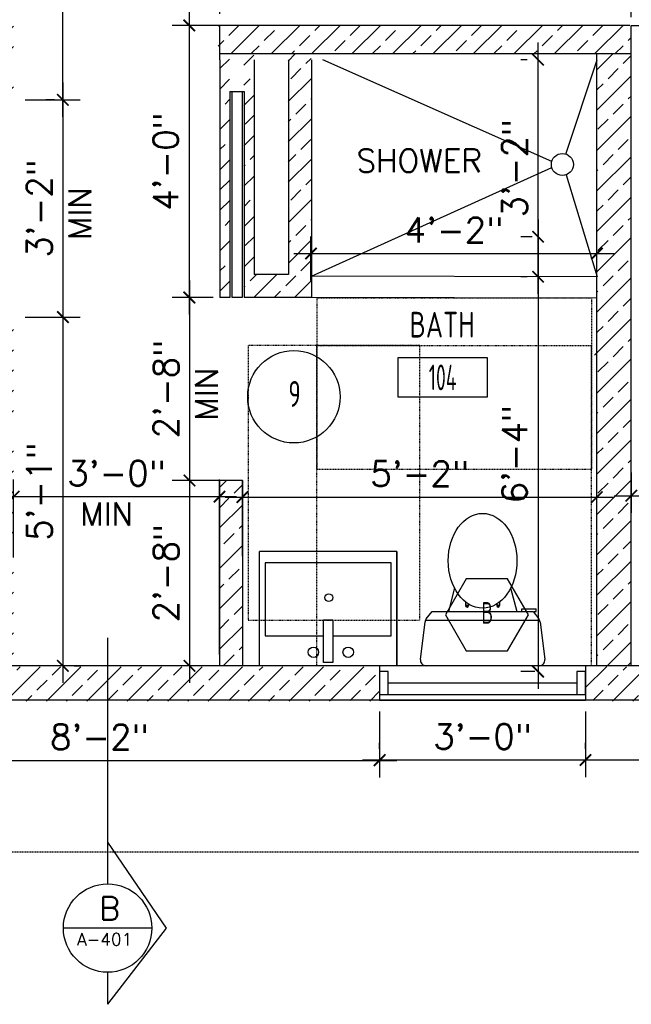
# Model space of a CAD drawing. Header units: inches. Extents: x -3803 to 34213, y -3756 to 4522.
# Tile 24 of 64: x 31991 to 32098, y 2307 to 2480. Entities that reach past the tile are written whole.
import ezdxf
from ezdxf.enums import TextEntityAlignment as Align

# ---------------------------------------------------------------- set-up
doc = ezdxf.new("R2010")
doc.units = ezdxf.units.IN
doc.header["$LTSCALE"] = 0.011
doc.header["$MEASUREMENT"] = 0
doc.header["$PDMODE"] = 1
doc.linetypes.add('DASHED', pattern=[0.75, 0.5, -0.25])
doc.linetypes.add('DASHED2', pattern=[0.375, 0.25, -0.125])
doc.layers.get('0').update_dxf_attribs({"linetype": 'CONTINUOUS'})
doc.layers.get('Defpoints').update_dxf_attribs({"linetype": 'CONTINUOUS'})
for name, color, linetype in [('a-door', 2, 'CONTINUOUS'), ('FHA', 8, 'DASHED2'), ('FIXT', 8, 'CONTINUOUS'), ('G-SYMB', 1, 'CONTINUOUS'), ('Hatch-ExisWalls', 123, 'CONTINUOUS'), ('roof', 8, 'DASHED'), ('TEXT', 2, 'CONTINUOUS'), ('Walls', 5, 'CONTINUOUS')]:
    doc.layers.add(name, color=color, linetype=linetype)
doc.layers.add('DIM', color=4, linetype='CONTINUOUS', lineweight=13)
doc.styles.add('MED', font='archstyl.shx', dxfattribs={"width": 0.8, "height": 0.125})
doc.styles.add('ROMANS', font='romans.shx')
doc.styles.add('SMA', font='archstyl.shx', dxfattribs={"width": 0.8, "height": 0.0625})
doc.dimstyles.new('ANGEL', dxfattribs={"dimtxt": 4.375, "dimasz": 2, "dimexe": 3, "dimexo": 2, "dimgap": 1.5, "dimtad": 1, "dimdec": 0, "dimzin": 3, "dimdsep": 46, "dimlunit": 4, "dimtxsty": 'ROMANS', "dimblk": 'ARCHTICK', "dimcen": 0, "dimdle": 3, "dimclrd": 4, "dimclre": 4, "dimclrt": 2, "dimadec": 0, "dimazin": 0, "dimtfac": 1, "dimtdec": 0, "dimtmove": 1, "dimatfit": 3, "dimfxl": 1, "dimfrac": 2, "dimtolj": 1, "dimtzin": 0, "dimarcsym": 0})
pattern_1 = [(45, (-29330.283, -2560.0866), (-3.5355339, 3.5355339), []), (45, (-29326.7474, -2560.0866), (-3.5355339, 3.5355339), [2.5, -1.25])]

# ---------------------------------------------------------------- blocks, each defined once
blk = doc.blocks.new('AINC-WINID')
at = {"layer": 'G-SYMB', "linetype": 'Continuous'}
blk.add_lwpolyline([(0.2577, 20.2671), (0.1675, 20.4234), (-0.0129, 20.4234), (-0.1031, 20.2671), (-0.0129, 20.1109), (0.1675, 20.1109)], close=True, dxfattribs=at)
at = {"layer": 'G-SYMB', "color": 4, "linetype": 'Continuous', "style": 'SMA', "width": 0.75}
blk.add_attdef('WNUM', text='', height=0.0938, dxfattribs=at).set_placement((0.0793, 20.2753), align=Align.MIDDLE)
blk = doc.blocks.new('A$C6F230B04')
at = {"ltscale": 48}
for p, q in [((0.99, 26.61), (20.75, 26.61)), ((0.82, 18.91), (0, 25.49)), ((21.74, 25.49), (20.91, 18.91)), ((20.8, 18.63), (0.95, 18.63)), ((2.04, 17.13), (1.03, 18.41)), ((20.71, 18.41), (19.7, 17.13)), ((3.98, 16.63), (1.48, 16.63)), ((19.7, 17.13), (2.04, 17.13)), ((5.96, 13), (4.9, 17.13)), ((15.78, 13), (16.84, 17.13))]:
    blk.add_line(p, q, dxfattribs=at)
for p, q in [((1.48, 17.13), (1.48, 16.63)), ((1.87, 17.13), (1.5, 17.13)), ((3.98, 17.13), (3.98, 16.63)), ((7.9, 15.45), (7.9, 16.08)), ((8.15, 16.33), (8.15, 16.33)), ((8.4, 15.8), (8.4, 16.08)), ((13.34, 15.8), (13.34, 16.08)), ((13.59, 16.33), (13.59, 16.33)), ((13.84, 15.45), (13.84, 16.08))]:
    blk.add_line(p, q)
for centre in [(8.15, 16.09), (13.59, 16.09)]:
    blk.add_circle(centre, 0.125)
for centre, start, end in [((0.99, 25.61), 90, 187.1438), ((20.75, 25.61), 352.8562, 90), ((1.82, 19.03), 187.1438, 218.2232), ((19.92, 19.03), 321.7768, 352.8562)]:
    blk.add_arc(centre, 1, start, end, dxfattribs=at)
for centre, start, end in [((8.15, 16.08), 90, 180), ((8.15, 16.08), 0, 90), ((13.59, 16.08), 90, 180), ((13.59, 16.08), 0, 90)]:
    blk.add_arc(centre, 0.25, start, end)
blk.add_ellipse((10.87, 8.25), major_axis=(0, 8.29), ratio=0.724165)
blk = doc.blocks.new('_ArchTick')
at = {"color": 0, "linetype": 'ByBlock', "const_width": 0.15}
blk.add_lwpolyline([(-0.5, -0.5), (0.5, 0.5)], dxfattribs=at)
blk = doc.blocks.new('*D355')
at = {"layer": 'Defpoints', "color": 0, "transparency": 16777216}
for p in [(7.38, 17.21), (6.43, -58.83), (7.87, -58.83)]:
    blk.add_point(p, dxfattribs=at)
at = {"layer": 'DIM', "color": 4, "lineweight": -2, "transparency": 16777216}
for p, q in [((6.43, 20.21), (6.43, -61.83)), ((5.38, 17.21), (3.43, 17.21)), ((5.87, -58.83), (3.43, -58.83))]:
    blk.add_line(p, q, dxfattribs=at)
at = {"layer": 'DIM', "color": 4, "lineweight": -2, "transparency": 16777216, "xscale": 2, "yscale": 2, "zscale": 2}
for p, rotation in [((6.43, 17.21), 90), ((6.43, -58.83), 270)]:
    blk.add_blockref('_ArchTick', p, dxfattribs=dict(at, rotation=rotation))
at = {"layer": 'DIM', "color": 2, "transparency": 16777216, "insert": (2.33, -20.81), "char_height": 4.375, "attachment_point": 5, "rotation": 90, "style": 'ROMANS'}
blk.add_mtext('\\A1;6\'-4"', dxfattribs=at)
blk = doc.blocks.new('AINC-DOORID')
at = {"layer": 'G-SYMB'}
blk.add_circle((0, 0), 0.1673, dxfattribs=at)
at = {"layer": 'G-SYMB', "color": 4, "linetype": 'Continuous', "style": 'SMA', "width": 0.75}
blk.add_attdef('DNUM', text='', height=0.0938, dxfattribs=at).set_placement((0.0025, 0.0102), align=Align.MIDDLE)
blk = doc.blocks.new('AINC-ROOMID')
at = {"layer": 'G-SYMB'}
blk.add_lwpolyline([(-0.2473, -0.3519), (0.2533, -0.3519), (0.2533, -0.1607), (-0.2473, -0.1607)], close=True, dxfattribs=at)
at = {"layer": 'G-SYMB', "color": 4, "linetype": 'Continuous', "style": 'MED', "oblique": -180, "text_generation_flag": 6}
for tag, p in [('%%UROOM-ID', (0, 0.2093)), ('%%USPAN', (0, 0))]:
    blk.add_attdef(tag, text='', height=0.125, rotation=180, dxfattribs=at).set_placement(p, align=Align.MIDDLE)
at = {"layer": 'G-SYMB', "color": 4, "linetype": 'Continuous', "style": 'MED', "text_generation_flag": 6, "width": 0.75}
blk.add_attdef('R-NUM', text='', height=0.125, rotation=180, dxfattribs=at).set_placement((0.003, -0.2563), align=Align.MIDDLE)
blk = doc.blocks.new('*D356')
at = {"layer": 'Defpoints', "color": 0, "transparency": 16777216}
for p in [(16.72, 14.28), (-33.28, 7.59), (16.72, 1.64)]:
    blk.add_point(p, dxfattribs=at)
at = {"layer": 'DIM', "color": 4, "lineweight": -2, "transparency": 16777216}
for p, q in [((-33.28, 9.59), (-33.28, 17.28)), ((16.72, 3.64), (16.72, 17.28)), ((-36.28, 14.28), (19.72, 14.28))]:
    blk.add_line(p, q, dxfattribs=at)
at = {"layer": 'DIM', "color": 4, "lineweight": -2, "transparency": 16777216, "xscale": 2, "yscale": 2, "zscale": 2, "rotation": 180}
blk.add_blockref('_ArchTick', (-33.28, 14.28), dxfattribs=at)
at = {"layer": 'DIM', "color": 4, "lineweight": -2, "transparency": 16777216, "xscale": 2, "yscale": 2, "zscale": 2}
blk.add_blockref('_ArchTick', (16.72, 14.28), dxfattribs=at)
at = {"layer": 'DIM', "color": 2, "transparency": 16777216, "insert": (-8.28, 18.39), "char_height": 4.375, "attachment_point": 5, "style": 'ROMANS'}
blk.add_mtext('\\A1;4\'-2"', dxfattribs=at)
blk = doc.blocks.new('*D358')
at = {"layer": 'Defpoints', "color": 0, "transparency": 16777216}
for p in [(16.72, -28.33), (16.72, -38.98), (-45.28, -40.65)]:
    blk.add_point(p, dxfattribs=at)
at = {"layer": 'DIM', "color": 4, "lineweight": -2, "transparency": 16777216}
for p, q in [((-45.28, -38.65), (-45.28, -25.33)), ((16.72, -36.98), (16.72, -25.33)), ((-48.28, -28.33), (19.72, -28.33))]:
    blk.add_line(p, q, dxfattribs=at)
at = {"layer": 'DIM', "color": 4, "lineweight": -2, "transparency": 16777216, "xscale": 2, "yscale": 2, "zscale": 2, "rotation": 180}
blk.add_blockref('_ArchTick', (-45.28, -28.33), dxfattribs=at)
at = {"layer": 'DIM', "color": 4, "lineweight": -2, "transparency": 16777216, "xscale": 2, "yscale": 2, "zscale": 2}
blk.add_blockref('_ArchTick', (16.72, -28.33), dxfattribs=at)
at = {"layer": 'DIM', "color": 2, "transparency": 16777216, "insert": (-14.28, -24.23), "char_height": 4.375, "attachment_point": 5, "style": 'ROMANS'}
blk.add_mtext('\\A1;5\'-2"', dxfattribs=at)
blk = doc.blocks.new('*D359')
at = {"layer": 'Defpoints', "color": 0, "ltscale": 10, "transparency": 16777216}
for p in [(-46.62, 54.18), (-54.57, 6.59), (-48.4, 6.59)]:
    blk.add_point(p, dxfattribs=at)
at = {"layer": 'DIM', "color": 4, "lineweight": -2, "ltscale": 10, "transparency": 16777216}
for p, q in [((-54.57, 57.18), (-54.57, 3.59)), ((-48.62, 54.18), (-57.57, 54.18)), ((-50.4, 6.59), (-57.57, 6.59))]:
    blk.add_line(p, q, dxfattribs=at)
at = {"layer": 'DIM', "color": 4, "lineweight": -2, "ltscale": 10, "transparency": 16777216, "xscale": 2, "yscale": 2, "zscale": 2}
for p, rotation in [((-54.57, 54.18), 90), ((-54.57, 6.59), 270)]:
    blk.add_blockref('_ArchTick', p, dxfattribs=dict(at, rotation=rotation))
at = {"layer": 'DIM', "color": 2, "ltscale": 10, "transparency": 16777216, "insert": (-58.67, 30.38), "char_height": 4.375, "attachment_point": 5, "rotation": 90, "style": 'ROMANS'}
blk.add_mtext('\\A1;4\'-0"', dxfattribs=at)
blk = doc.blocks.new('*D360')
at = {"layer": 'Defpoints', "color": 0, "ltscale": 10, "transparency": 16777216}
for p in [(-48.4, 6.59), (-54.53, -25.41), (-46.62, -25.41)]:
    blk.add_point(p, dxfattribs=at)
at = {"layer": 'DIM', "color": 4, "lineweight": -2, "ltscale": 10, "transparency": 16777216}
for p, q in [((-54.53, 9.59), (-54.53, -28.41)), ((-50.4, 6.59), (-57.53, 6.59)), ((-48.62, -25.41), (-57.53, -25.41))]:
    blk.add_line(p, q, dxfattribs=at)
at = {"layer": 'DIM', "color": 4, "lineweight": -2, "ltscale": 10, "transparency": 16777216, "xscale": 2, "yscale": 2, "zscale": 2}
for p, rotation in [((-54.53, 6.59), 90), ((-54.53, -25.41), 270)]:
    blk.add_blockref('_ArchTick', p, dxfattribs=dict(at, rotation=rotation))
at = {"layer": 'DIM', "color": 2, "ltscale": 10, "transparency": 16777216, "insert": (-58.63, -9.41), "char_height": 4.375, "attachment_point": 5, "rotation": 90, "style": 'ROMANS'}
blk.add_mtext('\\A1;2\'-8"', dxfattribs=at)
blk = doc.blocks.new('*D361')
at = {"color": 4, "lineweight": -2, "ltscale": 10, "transparency": 16777216}
for p, q in [((22.72, -24.01), (22.72, -31.07)), ((46.72, -24.01), (46.72, -31.07)), ((19.72, -28.07), (49.72, -28.07))]:
    blk.add_line(p, q, dxfattribs=at)
at = {"layer": 'Defpoints', "color": 0, "ltscale": 10, "transparency": 16777216}
for p in [(22.72, -22.01), (46.72, -22.01), (46.72, -28.07)]:
    blk.add_point(p, dxfattribs=at)
at = {"color": 4, "lineweight": -2, "ltscale": 10, "transparency": 16777216, "xscale": 2, "yscale": 2, "zscale": 2, "rotation": 180}
blk.add_blockref('_ArchTick', (22.72, -28.07), dxfattribs=at)
at = {"color": 4, "lineweight": -2, "ltscale": 10, "transparency": 16777216, "xscale": 2, "yscale": 2, "zscale": 2}
blk.add_blockref('_ArchTick', (46.72, -28.07), dxfattribs=at)
at = {"color": 2, "ltscale": 10, "transparency": 16777216, "insert": (34.72, -23.96), "char_height": 4.375, "attachment_point": 5, "style": 'ROMANS'}
blk.add_mtext('\\A1;2\'-0"', dxfattribs=at)
blk = doc.blocks.new('*D365')
at = {"color": 4, "lineweight": -2, "ltscale": 10, "transparency": 16777216}
for p, q in [((6.42, 7.22), (6.42, 51.18)), ((4.5, 48.18), (3.42, 48.18)), ((4.5, 10.22), (3.42, 10.22))]:
    blk.add_line(p, q, dxfattribs=at)
at = {"layer": 'Defpoints', "color": 0, "ltscale": 10, "transparency": 16777216}
for p in [(6.42, 48.18), (6.5, 48.18), (6.5, 10.22)]:
    blk.add_point(p, dxfattribs=at)
at = {"color": 4, "lineweight": -2, "ltscale": 10, "transparency": 16777216, "xscale": 2, "yscale": 2, "zscale": 2}
for p, rotation in [((6.42, 48.18), 90), ((6.42, 10.22), 270)]:
    blk.add_blockref('_ArchTick', p, dxfattribs=dict(at, rotation=rotation))
at = {"color": 2, "ltscale": 10, "transparency": 16777216, "insert": (2.32, 29.2), "char_height": 4.375, "attachment_point": 5, "rotation": 90, "style": 'ROMANS'}
blk.add_mtext('\\A1;3\'-2"', dxfattribs=at)
blk = doc.blocks.new('*D366')
at = {"color": 4, "lineweight": -2, "ltscale": 10, "transparency": 16777216}
for p, q in [((-76.67, 44.17), (-76.67, 0.17)), ((-83.28, 41.17), (-73.67, 41.17)), ((-83.28, 3.17), (-73.67, 3.17))]:
    blk.add_line(p, q, dxfattribs=at)
at = {"layer": 'Defpoints', "color": 0, "ltscale": 10, "transparency": 16777216}
for p in [(-85.28, 41.17), (-85.28, 3.17), (-76.67, 3.17)]:
    blk.add_point(p, dxfattribs=at)
at = {"color": 4, "lineweight": -2, "ltscale": 10, "transparency": 16777216, "xscale": 2, "yscale": 2, "zscale": 2}
for p, rotation in [((-76.67, 41.17), 90), ((-76.67, 3.17), 270)]:
    blk.add_blockref('_ArchTick', p, dxfattribs=dict(at, rotation=rotation))
at = {"color": 2, "ltscale": 10, "transparency": 16777216, "insert": (-80.78, 22.17), "char_height": 4.375, "attachment_point": 5, "rotation": 90, "style": 'ROMANS'}
blk.add_mtext('\\A1;3\'-2"', dxfattribs=at)
blk = doc.blocks.new('*D367')
at = {"layer": 'Defpoints', "color": 0, "ltscale": 10, "transparency": 16777216}
for p in [(-46.62, -25.41), (-54.53, -57.83), (-46.62, -57.83)]:
    blk.add_point(p, dxfattribs=at)
at = {"layer": 'DIM', "color": 4, "lineweight": -2, "ltscale": 10, "transparency": 16777216}
for p, q in [((-54.53, -22.41), (-54.53, -60.83)), ((-48.62, -25.41), (-57.53, -25.41)), ((-48.62, -57.83), (-57.53, -57.83))]:
    blk.add_line(p, q, dxfattribs=at)
at = {"layer": 'DIM', "color": 4, "lineweight": -2, "ltscale": 10, "transparency": 16777216, "xscale": 2, "yscale": 2, "zscale": 2}
for p, rotation in [((-54.53, -25.41), 90), ((-54.53, -57.83), 270)]:
    blk.add_blockref('_ArchTick', p, dxfattribs=dict(at, rotation=rotation))
at = {"layer": 'DIM', "color": 2, "ltscale": 10, "transparency": 16777216, "insert": (-58.63, -41.62), "char_height": 4.375, "attachment_point": 5, "rotation": 90, "style": 'ROMANS'}
blk.add_mtext('\\A1;2\'-8"', dxfattribs=at)
blk = doc.blocks.new('*D368')
at = {"layer": 'Defpoints', "color": 0, "ltscale": 10, "transparency": 16777216}
for p in [(102.72, 59.75), (22.72, 53.64), (102.72, 53.64)]:
    blk.add_point(p, dxfattribs=at)
at = {"layer": 'DIM', "color": 4, "lineweight": -2, "ltscale": 10, "transparency": 16777216}
for p, q in [((22.72, 55.64), (22.72, 62.75)), ((102.72, 55.64), (102.72, 62.75)), ((19.72, 59.75), (105.72, 59.75))]:
    blk.add_line(p, q, dxfattribs=at)
at = {"layer": 'DIM', "color": 4, "lineweight": -2, "ltscale": 10, "transparency": 16777216, "xscale": 2, "yscale": 2, "zscale": 2, "rotation": 180}
blk.add_blockref('_ArchTick', (22.72, 59.75), dxfattribs=at)
at = {"layer": 'DIM', "color": 4, "lineweight": -2, "ltscale": 10, "transparency": 16777216, "xscale": 2, "yscale": 2, "zscale": 2}
blk.add_blockref('_ArchTick', (102.72, 59.75), dxfattribs=at)
at = {"layer": 'DIM', "color": 2, "ltscale": 10, "transparency": 16777216, "insert": (62.72, 63.85), "char_height": 4.375, "attachment_point": 5, "style": 'ROMANS'}
blk.add_mtext('\\A1;6\'-8"', dxfattribs=at)
blk = doc.blocks.new('*D379')
at = {"layer": 'Defpoints', "color": 0, "ltscale": 10, "transparency": 16777216}
for p in [(-49.22, 60.37), (-49.22, 54.18), (22.72, 53.64)]:
    blk.add_point(p, dxfattribs=at)
at = {"layer": 'DIM', "color": 4, "lineweight": -2, "ltscale": 10, "transparency": 16777216}
for p, q in [((-49.22, 56.18), (-49.22, 63.37)), ((22.72, 55.64), (22.72, 63.37)), ((25.72, 60.37), (-52.22, 60.37))]:
    blk.add_line(p, q, dxfattribs=at)
at = {"layer": 'DIM', "color": 4, "lineweight": -2, "ltscale": 10, "transparency": 16777216, "xscale": 2, "yscale": 2, "zscale": 2, "rotation": 180}
blk.add_blockref('_ArchTick', (-49.22, 60.37), dxfattribs=at)
at = {"layer": 'DIM', "color": 4, "lineweight": -2, "ltscale": 10, "transparency": 16777216, "xscale": 2, "yscale": 2, "zscale": 2}
blk.add_blockref('_ArchTick', (22.72, 60.37), dxfattribs=at)
at = {"layer": 'DIM', "color": 2, "ltscale": 10, "transparency": 16777216, "insert": (-13.25, 64.47), "char_height": 4.375, "attachment_point": 5, "style": 'ROMANS'}
blk.add_mtext('\\A1;6\'-0"', dxfattribs=at)
blk = doc.blocks.new('*D369')
at = {"layer": 'Defpoints', "color": 0, "ltscale": 10, "transparency": 16777216}
for p in [(-85.28, 141.81), (-76.67, 141.81), (-76.14, 41.17)]:
    blk.add_point(p, dxfattribs=at)
at = {"layer": 'DIM', "color": 4, "lineweight": -2, "ltscale": 10, "transparency": 16777216}
for p, q in [((-76.67, 38.17), (-76.67, 144.81)), ((-83.28, 141.81), (-73.67, 141.81)), ((-78.14, 41.17), (-79.67, 41.17))]:
    blk.add_line(p, q, dxfattribs=at)
at = {"layer": 'DIM', "color": 4, "lineweight": -2, "ltscale": 10, "transparency": 16777216, "xscale": 2, "yscale": 2, "zscale": 2}
for p, rotation in [((-76.67, 141.81), 90), ((-76.67, 41.17), 270)]:
    blk.add_blockref('_ArchTick', p, dxfattribs=dict(at, rotation=rotation))
at = {"layer": 'DIM', "color": 2, "ltscale": 10, "transparency": 16777216, "insert": (-80.78, 91.49), "char_height": 4.375, "attachment_point": 5, "rotation": 90, "style": 'ROMANS'}
blk.add_mtext('\\A1;8\'-5"', dxfattribs=at)
blk = doc.blocks.new('*D370')
at = {"layer": 'Defpoints', "color": 0, "ltscale": 10, "transparency": 16777216}
for p in [(-76.67, 3.17), (-76.67, -57.83), (-76.67, -57.83)]:
    blk.add_point(p, dxfattribs=at)
at = {"layer": 'DIM', "color": 4, "lineweight": -2, "ltscale": 10, "transparency": 16777216}
for p, q in [((-76.67, 6.17), (-76.67, -60.83)), ((-74.67, 3.17), (-73.67, 3.17)), ((-74.67, -57.83), (-73.67, -57.83))]:
    blk.add_line(p, q, dxfattribs=at)
at = {"layer": 'DIM', "color": 4, "lineweight": -2, "ltscale": 10, "transparency": 16777216, "xscale": 2, "yscale": 2, "zscale": 2}
for p, rotation in [((-76.67, 3.17), 90), ((-76.67, -57.83), 270)]:
    blk.add_blockref('_ArchTick', p, dxfattribs=dict(at, rotation=rotation))
at = {"layer": 'DIM', "color": 2, "ltscale": 10, "transparency": 16777216, "insert": (-80.78, -27.33), "char_height": 4.375, "attachment_point": 5, "rotation": 90, "style": 'ROMANS'}
blk.add_mtext('\\A1;5\'-1"', dxfattribs=at)
blk = doc.blocks.new('*D372')
at = {"layer": 'Defpoints', "color": 0, "transparency": 16777216}
for p in [(-49.28, -28.24), (-85.28, -40.89), (-49.28, -57.83)]:
    blk.add_point(p, dxfattribs=at)
at = {"layer": 'DIM', "color": 4, "lineweight": -2, "transparency": 16777216}
for p, q in [((-85.28, -38.89), (-85.28, -25.24)), ((-49.28, -55.83), (-49.28, -25.24)), ((-88.28, -28.24), (-46.28, -28.24))]:
    blk.add_line(p, q, dxfattribs=at)
at = {"layer": 'DIM', "color": 4, "lineweight": -2, "transparency": 16777216, "xscale": 2, "yscale": 2, "zscale": 2, "rotation": 180}
blk.add_blockref('_ArchTick', (-85.28, -28.24), dxfattribs=at)
at = {"layer": 'DIM', "color": 4, "lineweight": -2, "transparency": 16777216, "xscale": 2, "yscale": 2, "zscale": 2}
blk.add_blockref('_ArchTick', (-49.28, -28.24), dxfattribs=at)
at = {"layer": 'DIM', "color": 2, "transparency": 16777216, "insert": (-67.28, -24.14), "char_height": 4.375, "attachment_point": 5, "style": 'ROMANS'}
blk.add_mtext('\\A1;3\'-0"', dxfattribs=at)
blk = doc.blocks.new('*D326')
at = {"layer": 'Defpoints', "color": 0, "ltscale": 10, "transparency": 16777216}
for p in [(31956.37, 2360.54), (32054.37, 2360.54), (32054.37, 2350)]:
    blk.add_point(p, dxfattribs=at)
at = {"layer": 'DIM', "color": 4, "lineweight": -2, "ltscale": 10, "transparency": 16777216}
for p, q in [((31956.37, 2358.54), (31956.37, 2347)), ((32054.37, 2358.54), (32054.37, 2347)), ((31953.37, 2350), (32057.37, 2350))]:
    blk.add_line(p, q, dxfattribs=at)
at = {"layer": 'DIM', "color": 4, "lineweight": -2, "ltscale": 10, "transparency": 16777216, "xscale": 2, "yscale": 2, "zscale": 2, "rotation": 180}
blk.add_blockref('_ArchTick', (31956.37, 2350), dxfattribs=at)
at = {"layer": 'DIM', "color": 4, "lineweight": -2, "ltscale": 10, "transparency": 16777216, "xscale": 2, "yscale": 2, "zscale": 2}
blk.add_blockref('_ArchTick', (32054.37, 2350), dxfattribs=at)
at = {"layer": 'DIM', "color": 2, "ltscale": 10, "transparency": 16777216, "insert": (32005.37, 2354.11), "char_height": 4.375, "attachment_point": 5, "style": 'ROMANS'}
blk.add_mtext('\\A1;8\'-2"', dxfattribs=at)
blk = doc.blocks.new('*D325')
at = {"layer": 'Defpoints', "color": 0, "ltscale": 10, "transparency": 16777216}
for p in [(32090.37, 2360.54), (32054.37, 2350), (32090.37, 2350.08)]:
    blk.add_point(p, dxfattribs=at)
at = {"layer": 'DIM', "color": 4, "lineweight": -2, "ltscale": 10, "transparency": 16777216}
for p, q in [((32090.37, 2358.54), (32090.37, 2347.08)), ((32054.37, 2352), (32054.37, 2353.08)), ((32051.37, 2350.08), (32093.37, 2350.08))]:
    blk.add_line(p, q, dxfattribs=at)
at = {"layer": 'DIM', "color": 4, "lineweight": -2, "ltscale": 10, "transparency": 16777216, "xscale": 2, "yscale": 2, "zscale": 2, "rotation": 180}
blk.add_blockref('_ArchTick', (32054.37, 2350.08), dxfattribs=at)
at = {"layer": 'DIM', "color": 4, "lineweight": -2, "ltscale": 10, "transparency": 16777216, "xscale": 2, "yscale": 2, "zscale": 2}
blk.add_blockref('_ArchTick', (32090.37, 2350.08), dxfattribs=at)
at = {"layer": 'DIM', "color": 2, "ltscale": 10, "transparency": 16777216, "insert": (32072.37, 2354.18), "char_height": 4.375, "attachment_point": 5, "style": 'ROMANS'}
blk.add_mtext('\\A1;3\'-0"', dxfattribs=at)
blk = doc.blocks.new('*D327')
at = {"layer": 'Defpoints', "color": 0, "ltscale": 10, "transparency": 16777216}
for p in [(32184.37, 2360.54), (32090.37, 2350), (32184.37, 2350.08)]:
    blk.add_point(p, dxfattribs=at)
at = {"layer": 'DIM', "color": 4, "lineweight": -2, "ltscale": 10, "transparency": 16777216}
for p, q in [((32184.37, 2358.54), (32184.37, 2347.08)), ((32090.37, 2352), (32090.37, 2353.08)), ((32087.37, 2350.08), (32187.37, 2350.08))]:
    blk.add_line(p, q, dxfattribs=at)
at = {"layer": 'DIM', "color": 4, "lineweight": -2, "ltscale": 10, "transparency": 16777216, "xscale": 2, "yscale": 2, "zscale": 2, "rotation": 180}
blk.add_blockref('_ArchTick', (32090.37, 2350.08), dxfattribs=at)
at = {"layer": 'DIM', "color": 4, "lineweight": -2, "ltscale": 10, "transparency": 16777216, "xscale": 2, "yscale": 2, "zscale": 2}
blk.add_blockref('_ArchTick', (32184.37, 2350.08), dxfattribs=at)
at = {"layer": 'DIM', "color": 2, "ltscale": 10, "transparency": 16777216, "insert": (32137.37, 2354.18), "char_height": 4.375, "attachment_point": 5, "style": 'ROMANS'}
blk.add_mtext('\\A1;7\'-10"', dxfattribs=at)
blk = doc.blocks.new('INTERIOR FLOOR PLAN  PROT 4 LVL 2')
at = {"layer": 'Hatch-ExisWalls'}
h = blk.add_hatch(dxfattribs=at)
h.set_pattern_fill('ANSI33', color=4, scale=20)
h.set_pattern_definition(pattern_1)
h.paths.add_polyline_path([(-85.28, 141.81), (-89.28, 141.81), (-89.28, 41.17), (-85.28, 41.17)])
h.paths.add_polyline_path([(-185.28, -23.98), (-191.28, -23.98), (-191.28, -63.98), (-155.33, -63.98), (-155.34, -57.98), (-185.28, -57.98)])
h.paths.add_polyline_path([(-185.28, 116.02), (-191.28, 116.02), (-191.28, 48.02), (-185.28, 48.02)])
edge = h.paths.add_edge_path()
edge.add_line((18.37, 49.18), (16.72, 49.18))
edge.add_line((16.72, 49.18), (16.72, -2.13))
edge.add_arc((17.78, -3.22), 1.52, 134.4744, 225.5256)
edge.add_arc((17.52, -5.39), 1.35, 126.4007, 233.5993)
edge.add_line((16.72, -6.47), (16.72, -57.98))
edge.add_line((16.72, -57.98), (22.72, -57.83))
edge.add_line((22.72, -57.83), (22.72, 49.18))
edge.add_line((22.72, 49.18), (22.72, 49.18))
edge.add_line((22.72, 49.18), (18.37, 49.18))
h = blk.add_hatch(dxfattribs=at)
h.set_pattern_fill('ANSI33', color=4, scale=20)
h.set_pattern_definition([(45, (-32075.649, -2424.371), (-3.5355339, 3.5355339), []), (45, (-32072.1135, -2424.371), (-3.5355339, 3.5355339), [2.5, -1.25])])
h.paths.add_polyline_path([(-49.5, 54.18), (22.72, 54.18), (22.72, 49.18), (-49.5, 49.18)])
h = blk.add_hatch(dxfattribs=at)
h.set_pattern_fill('ANSI33', color=4, scale=20)
h.set_pattern_definition([(45, (-29322.1357, -2560.0866), (-3.5355339, 3.5355339), []), (45, (-29318.6, -2560.0866), (-3.5355339, 3.5355339), [2.5, -1.25])])
h.paths.add_polyline_path([(-47.53, 49.18), (-49.22, 49.18), (-49.22, 6.59), (-47.47, 6.59)])
h.paths.add_polyline_path([(-33.28, 49.18), (-45.03, 49.18), (-44.97, 6.59), (-43.22, 6.59), (-38.22, 6.59), (-33.21, 6.59)])
h.paths.add_polyline_path([(-37.28, 49.18), (-43.28, 49.18), (-43.22, 10.59), (-37.22, 10.59)], flags=16)
h = blk.add_hatch(dxfattribs=at)
h.set_pattern_fill('ANSI33', color=4, scale=20)
h.set_pattern_definition(pattern_1)
h.paths.add_polyline_path([(-85.28, 3.17), (-89.28, 3.17), (-89.28, -57.98), (-85.28, -57.98)])
h.paths.add_polyline_path([(-85.28, -57.98), (-89.28, -57.98), (-119.28, -57.98), (-119.28, -63.98), (-85.28, -63.98)])
h.paths.add_polyline_path([(-68.84, -57.98), (-85.28, -57.98), (-85.28, -63.98), (-68.84, -63.98)])
h.paths.add_polyline_path([(-49.28, -57.98), (-68.84, -57.98), (-68.84, -63.98), (-49.28, -63.98)])
h.paths.add_polyline_path([(-21.28, -57.98), (-43.43, -57.98), (-49.28, -57.98), (-49.28, -63.98), (-21.28, -63.98)])
h.paths.add_polyline_path([(-45.28, -25.33), (-49.28, -25.41), (-49.28, -57.98), (-45.28, -57.98)])
h.paths.add_polyline_path([(36.72, -57.98), (14.72, -57.98), (14.72, -63.98), (36.72, -63.98)])
h.paths.add_polyline_path([(72.72, -57.98), (66.72, -57.98), (36.72, -57.98), (36.72, -63.98), (72.72, -63.98)])
h.paths.add_polyline_path([(-155.28, -63.98), (-155.28, -57.98), (-155.34, -57.98), (-155.33, -63.98)])
at = {"color": 8}
blk.add_line((22.72, 54.18), (46.72, 54.18), dxfattribs=at)
at = {"color": 1}
for p, q in [((8.82, 30.36), (-31.22, 48.18)), ((11.29, 31.68), (16.78, 48.18)), ((-33.21, 10.33), (8.82, 29.35)), ((11.31, 28.02), (16.77, 10.19)), ((16.78, 10.19), (-33.21, 10.33)), ((16.78, 6.45), (-33.21, 6.59))]:
    blk.add_line(p, q, dxfattribs=at)
at = {"color": 1, "ltscale": 10}
for p, q in [((-68.84, -52.91), (-68.84, -95.96)), ((-68.84, -88.67), (-58.63, -103.72)), ((-61.11, -103.69), (-76.57, -103.69)), ((-58.63, -103.72), (-68.84, -117.02)), ((-68.84, -111.42), (-68.84, -117.02))]:
    blk.add_line(p, q, dxfattribs=at)
at = {"color": 1}
blk.add_circle((10.68, 29.85), 1.93, dxfattribs=at)
at = {"color": 1, "ltscale": 10}
blk.add_circle((-68.84, -103.69), 7.73, dxfattribs=at)
at = {"layer": 'a-door'}
for p, q in [((-19.78, -60.83), (13.22, -60.83)), ((-19.78, -62.83), (14.72, -62.83)), ((-21.28, -63.83), (14.72, -63.83))]:
    blk.add_line(p, q, dxfattribs=at)
at = {"layer": 'a-door', "color": 2, "linetype": 'Continuous', "lineweight": -3}
blk.add_lwpolyline([(-45.34, 6.59), (-47.09, 6.59), (-47.09, 42.59), (-45.34, 42.59)], close=True, dxfattribs=at)
at = {"layer": 'a-door'}
for points in [[(-21.28, -62.83), (-19.78, -62.83), (-19.78, -58.83), (-21.28, -58.83)], [(13.22, -62.83), (14.72, -62.83), (14.72, -58.83), (13.22, -58.83)]]:
    blk.add_lwpolyline(points, close=True, dxfattribs=at)
at = {"layer": 'FHA', "ltscale": 25}
blk.add_lwpolyline([(-32.22, 6.52), (15.78, 6.52), (15.78, -23.48), (-32.22, -23.48), (-32.22, 6.52)], dxfattribs=at)
for points in [[(-44.25, -1.83), (-44.25, -49.83), (-14.25, -49.83), (-14.25, -1.83)], [(15.72, -57.83), (-32.28, -57.83), (-32.28, -1.83), (15.72, -1.83)]]:
    blk.add_lwpolyline(points, close=True, dxfattribs=at)
at = {"layer": 'FIXT'}
for p, q in [((-18.28, -37.83), (-42.28, -37.83)), ((-42.28, -57.83), (-42.28, -37.83)), ((-18.28, -37.83), (-18.28, -57.83)), ((-18.28, -57.83), (-18.28, -37.83)), ((-19.28, -39.83), (-41.28, -39.83)), ((-41.28, -39.83), (-41.28, -52.58)), ((-19.28, -52.58), (-19.28, -39.83)), ((-31.08, -57.24), (-31.08, -49.8)), ((-31.08, -49.8), (-29.48, -49.8)), ((-29.48, -49.8), (-29.48, -57.24)), ((-41.28, -52.58), (-31.08, -52.58)), ((-29.48, -52.58), (-19.28, -52.58)), ((-29.48, -57.24), (-31.08, -57.24))]:
    blk.add_line(p, q, dxfattribs=at)
for centre, radius in [((-30.17, -45.9), 0.687), ((-32.86, -55.46), 0.915), ((-26.77, -55.46), 0.915)]:
    blk.add_circle(centre, radius, dxfattribs=at)
at = {"layer": 'roof', "ltscale": 53}
blk.add_line((102.72, -90.44), (-185.28, -90.44), dxfattribs=at)
at = {"layer": 'Walls'}
for p, q in [((22.49, 54.18), (-49.5, 54.18)), ((-49.22, 48.18), (-49.22, 54.18)), ((22.72, -57.83), (22.72, 54.18)), ((22.72, 49.18), (-49.22, 49.18)), ((16.72, -57.83), (16.72, 49.18)), ((-49.22, 48.18), (-49.22, 9.59)), ((-43.22, 48.18), (-43.22, 10.59)), ((-37.22, 48.18), (-37.22, 10.59)), ((-33.22, 48.18), (-33.21, 6.59)), ((-49.22, 42.59), (-49.22, 6.59)), ((-47.47, 42.59), (-47.47, 6.59)), ((-47.47, 42.59), (-44.97, 42.59)), ((-44.97, 42.59), (-44.97, 6.59)), ((-37.22, 10.59), (-43.22, 10.59)), ((-47.47, 6.59), (-49.22, 6.59)), ((-43.22, 6.59), (-44.97, 6.59)), ((-33.21, 6.59), (-43.22, 6.59)), ((-45.28, -25.41), (-49.28, -25.41)), ((-49.28, -25.41), (-49.28, -57.83)), ((-45.28, -25.41), (-45.28, -57.83)), ((102.72, -57.83), (-185.28, -57.83)), ((-21.28, -57.83), (-21.28, -63.83)), ((14.72, -57.83), (14.72, -63.83)), ((108.72, -63.83), (-191.28, -63.83))]:
    blk.add_line(p, q, dxfattribs=at)
ref = blk.add_blockref('AINC-ROOMID', (-10.35, 1.84), dxfattribs=dict(xscale=31.40809428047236, yscale=35.94597718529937, zscale=31.40809428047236))
ref.add_attrib('%%USPAN', 'BATH', dxfattribs={"layer": 'G-SYMB', "color": 4, "linetype": 'Continuous', "height": 4.493, "rotation": 180, "style": 'MED', "text_generation_flag": 6, "width": 0.873758}).set_placement((-10.35, 1.84), align=Align.MIDDLE)
ref.add_attrib('R-NUM', '104', dxfattribs={"layer": 'G-SYMB', "color": 4, "linetype": 'Continuous', "height": 4.493, "rotation": 180, "style": 'MED', "text_generation_flag": 6, "width": 0.655319}).set_placement((-10.25, -7.38), align=Align.MIDDLE)
for name, p, xscale, yscale, zscale, values in [('AINC-DOORID', (-36.27, -10.77), 48.29248555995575, 48.29248555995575, 48.29248555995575, {'DNUM': '9'}), ('AINC-WINID', (-5.64, -864.12), 40.22379667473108, 40.22379667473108, 40.22379667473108, {'WNUM': 'B'})]:
    blk.add_blockref(name, p, dxfattribs=dict(xscale=xscale, yscale=yscale, zscale=zscale)).add_auto_attribs(values)
at = {"layer": 'FIXT', "rotation": 180}
blk.add_blockref('A$C6F230B04', (7.59, -31.21), dxfattribs=at)
at = {"layer": 'TEXT', "color": 2, "char_height": 4.0007, "width": 137.2543, "attachment_point": 1}
for s, insert in [('{\\Fromans|c0;SHOWER}', (-25.33, 32.52)), ('{\\Fromans|c0;MIN}', (-73.62, -29.29)), ('{\\Fromans|c0;B}', (-70.28, -98.25))]:
    blk.add_mtext(s, dxfattribs=dict(at, insert=insert))
at = {"layer": 'TEXT', "color": 2, "char_height": 4.0007, "width": 137.2543, "attachment_point": 1, "rotation": 90}
for insert in [(-75.7, 16.63), (-53.56, -14.95)]:
    blk.add_mtext('{\\Fromans|c0;MIN}', dxfattribs=dict(at, insert=insert))
at = {"ltscale": 10}
for base, p1, p2, picture, middle in [((6.42, 48.18), (6.5, 10.22), (6.5, 48.18), '*D365', (2.32, 29.2)), ((-76.67, 3.17), (-85.28, 41.17), (-85.28, 3.17), '*D366', (-80.78, 22.17))]:
    dim = blk.add_linear_dim(base=base, p1=p1, p2=p2, angle=90, dimstyle='ANGEL', dxfattribs=at)
    dim.commit()
    dim.dimension.update_dxf_attribs({"geometry": picture, "text_midpoint": middle})
dim = blk.add_linear_dim(base=(46.72, -28.07), p1=(22.72, -22.01), p2=(46.72, -22.01), dimstyle='ANGEL', dxfattribs=at)
dim.commit()
dim.dimension.update_dxf_attribs({"geometry": '*D361', "text_midpoint": (34.72, -23.96)})
at = {"layer": 'DIM', "ltscale": 10}
for base, p1, p2, picture, middle in [((-76.67, 141.81), (-76.14, 41.17), (-85.28, 141.81), '*D369', (-80.78, 91.49)), ((-54.57, 6.59), (-46.62, 54.18), (-48.4, 6.59), '*D359', (-58.67, 30.38)), ((-54.53, -25.41), (-48.4, 6.59), (-46.62, -25.41), '*D360', (-58.63, -9.41)), ((-54.53, -57.83), (-46.62, -25.41), (-46.62, -57.83), '*D367', (-58.63, -41.62))]:
    dim = blk.add_linear_dim(base=base, p1=p1, p2=p2, angle=90, dimstyle='ANGEL', dxfattribs=at)
    dim.commit()
    dim.dimension.update_dxf_attribs({"geometry": picture, "text_midpoint": middle})
for base, p2, picture, middle in [((-49.22, 60.37), (-49.22, 54.18), '*D379', (-13.25, 64.47)), ((102.72, 59.75), (102.72, 53.64), '*D368', (62.72, 63.85))]:
    dim = blk.add_linear_dim(base=base, p1=(22.72, 53.64), p2=p2, dimstyle='ANGEL', dxfattribs=at)
    dim.commit()
    dim.dimension.update_dxf_attribs({"geometry": picture, "text_midpoint": middle})
at = {"layer": 'DIM'}
for base, p1, p2, picture, middle in [((16.72, 14.28), (-33.28, 7.59), (16.72, 1.64), '*D356', (-8.28, 18.39)), ((-49.28, -28.24), (-85.28, -40.89), (-49.28, -57.83), '*D372', (-67.28, -24.14)), ((16.72, -28.33), (-45.28, -40.65), (16.72, -38.98), '*D358', (-14.28, -24.23))]:
    dim = blk.add_linear_dim(base=base, p1=p1, p2=p2, dimstyle='ANGEL', dxfattribs=at)
    dim.commit()
    dim.dimension.update_dxf_attribs({"geometry": picture, "text_midpoint": middle})
dim = blk.add_linear_dim(base=(6.43, -58.83), p1=(7.38, 17.21), p2=(7.87, -58.83), angle=90, dimstyle='ANGEL', dxfattribs=at)
dim.commit()
dim.dimension.update_dxf_attribs({"geometry": '*D355', "text_midpoint": (2.33, -20.81)})
at = {"layer": 'DIM', "ltscale": 10}
dim = blk.add_aligned_dim(p1=(-76.67, 3.17), p2=(-76.67, -57.83), distance=0, dimstyle='ANGEL', dxfattribs=at)
dim.commit()
dim.dimension.update_dxf_attribs({"geometry": '*D370', "text_midpoint": (-80.78, -27.33)})

msp = doc.modelspace()

# ---------------------------------------------------------------- block references
msp.add_blockref('INTERIOR FLOOR PLAN  PROT 4 LVL 2', (32075.6490389, 2424.3710078))

# ---------------------------------------------------------------- texts
at = {"layer": 'TEXT', "color": 2, "insert": (32001.467335, 2319.7889924), "char_height": 2.159637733, "width": 74.092047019, "attachment_point": 1}
msp.add_mtext('{\\Fromans|c0;A-401}', dxfattribs=at)

# ---------------------------------------------------------------- dimensions: what is measured, and where the dimension line sits
at = {"layer": 'DIM', "ltscale": 10}
for base, p1, p2, picture, middle in [((32054.3660268, 2350.0021323), (31956.3660268, 2360.5447964), (32054.3660268, 2360.5447964), '*D326', (32005.3660268, 2354.106299)), ((32090.3660268, 2350.0756025), (32054.3660268, 2350.0021336), (32090.3660268, 2360.5447977), '*D325', (32072.3660268, 2354.1797692)), ((32184.3660268, 2350.0756025), (32090.3660207, 2350.0021336), (32184.3660268, 2360.5447964), '*D327', (32137.3660237, 2354.1797692))]:
    dim = msp.add_linear_dim(base=base, p1=p1, p2=p2, dimstyle='ANGEL', dxfattribs=at)
    dim.commit()
    dim.dimension.update_dxf_attribs({"geometry": picture, "text_midpoint": middle})

doc.saveas('drawing.dxf')
